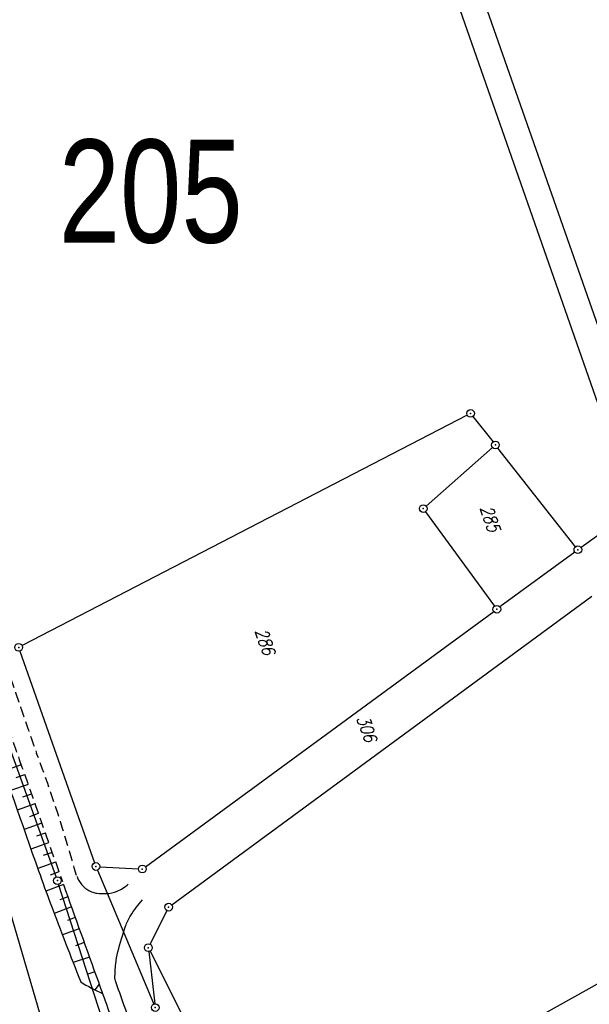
# Model space of a CAD drawing. Extents: x 446740 to 447511, y 442825 to 444215.
# Tile 22 of 94: x 447230 to 447340, y 443316 to 443507. Entities that reach past the tile are written whole.
import ezdxf

# ---------------------------------------------------------------- set-up
doc = ezdxf.new("R2010")
doc.units = 0
doc.header["$LTSCALE"] = 2
doc.header["$MEASUREMENT"] = 0
doc.linetypes.add('AUSGEZOGEN', pattern=[0])
doc.linetypes.add('GESTRICH-X2', pattern=[1.5, 1, -0.5])
doc.layers.get('0').update_dxf_attribs({"linetype": 'AUSGEZOGEN'})
for name, color, linetype in [('205-FLSTNR', 8, 'AUSGEZOGEN'), ('205-GRENZL', 8, 'AUSGEZOGEN'), ('205-GRENZP', 8, 'AUSGEZOGEN'), ('BOESCHG', 250, 'AUSGEZOGEN'), ('FBRTOP', 250, 'AUSGEZOGEN'), ('Planeinteilung', 250, 'CONTINUOUS'), ('RAHMEN', 7, 'AUSGEZOGEN'), ('STRASSE', 250, 'AUSGEZOGEN'), ('STROMLTG', 4, 'AUSGEZOGEN'), ('WEG', 250, 'GESTRICH-X2')]:
    doc.layers.add(name, color=color, linetype=linetype)
doc.styles.add('ROMANS', font='romans.shx', dxfattribs={"width": 0.8})
doc.styles.add('UNIR-H', font='unir_h.shx', dxfattribs={"width": 0.8})

# ---------------------------------------------------------------- blocks, each defined once
blk = doc.blocks.new('1135420')
blk.add_line((1135, 420), (0, 420))
at = {"layer": 'RAHMEN'}
blk.add_line((950, 415), (25, 415), dxfattribs=at)
blk = doc.blocks.new('GST')
at = {"color": 0}
blk.add_circle((0, 0), 0.75, dxfattribs=at)
blk.add_point((0, 0), dxfattribs=at)

msp = doc.modelspace()

# ---------------------------------------------------------------- linework, layer by layer
at = {"layer": '205-GRENZL'}
for p, q in [((447236.84, 443340.38), (447182.74, 443490.79)), ((447316.59, 443429.96), (447230.24, 443385.27)), ((447317.72, 443429.72), (447321.62, 443424.78)), ((447321.52, 443423.69), (447308.64, 443412.35)), ((447337.62, 443404.45), (447322.54, 443423.6)), ((447308.52, 443411.24), (447321.92, 443392.93)), ((447349.11, 443411.75), (447338.69, 443404.3)), ((447337.48, 443403.42), (447322.96, 443392.76)), ((447259.26, 443334.97), (447340.78, 443394.85)), ((447254.16, 443342.36), (447321.75, 443391.88)), ((447229.82, 443384.22), (447244.31, 443343.13)), ((447244.85, 443341.73), (447255.78, 443315.74)), ((447245.31, 443342.38), (447252.81, 443341.96)), ((447245.85, 443312.69), (447237.32, 443338.96)), ((447258.32, 443333.86), (447255.06, 443327.33)), ((447254.81, 443325.92), (447255.98, 443315.79)), ((447255.06, 443325.99), (447281.81, 443272.87)), ((447314.73, 443304.49), (447351.35, 443324.99))]:
    msp.add_line(p, q, dxfattribs=at)
at = {"layer": 'BOESCHG'}
for p, q in [((447230.06, 443362.11), (447226.65, 443360.91)), ((447230.72, 443360.22), (447229.01, 443359.62)), ((447231.39, 443358.33), (447227.97, 443357.13)), ((447232.05, 443356.45), (447230.34, 443355.84)), ((447232.72, 443354.56), (447229.29, 443353.35)), ((447233.38, 443352.68), (447231.67, 443352.07)), ((447234.05, 443350.79), (447230.62, 443349.58)), ((447234.72, 443348.91), (447233, 443348.3)), ((447235.38, 443347.02), (447231.94, 443345.8)), ((447236.05, 443345.13), (447234.33, 443344.52)), ((447236.72, 443343.25), (447233.26, 443342.02)), ((447237.39, 443341.37), (447235.66, 443340.75)), ((447238.24, 443338.94), (447234.84, 443337.62)), ((447239.09, 443336.56), (447237.54, 443335.92)), ((447238.91, 443337.05), (447238.91, 443337.06)), ((447239.8, 443334.6), (447236.46, 443333.32)), ((447239.59, 443335.17), (447239.59, 443335.17)), ((447240.55, 443332.5), (447239.02, 443331.95)), ((447240.27, 443333.29), (447240.27, 443333.29)), ((447241.34, 443330.31), (447238.06, 443329.13)), ((447240.94, 443331.41), (447240.94, 443331.41)), ((447241.62, 443329.53), (447241.62, 443329.53)), ((447242.3, 443327.64), (447240.58, 443327.02)), ((447242.3, 443327.64), (447242.3, 443327.64)), ((447243.31, 443324.83), (447240.12, 443323.8)), ((447242.97, 443325.76), (447242.97, 443325.76)), ((447243.65, 443323.88), (447243.65, 443323.88)), ((447244.33, 443322), (447242.77, 443321.45)), ((447244.33, 443322), (447244.33, 443322)), ((447245.2, 443319.57), (447244.38, 443318.47)), ((447245, 443320.12), (447245, 443320.12)), ((447245.68, 443318.23), (447245.68, 443318.23)), ((447246.35, 443316.35), (447246.36, 443316.35))]:
    msp.add_line(p, q, dxfattribs=at)
at = {"layer": 'BOESCHG', "flags": 128}
for points in [[(447076.72, 443674.12, -0.002163), (447086.87, 443651.38, -0.01767), (447088.01, 443648.54, -0.000309), (447121.4, 443555.37, -0.000291), (447156.81, 443456.23, -0.000309), (447195.42, 443347.7, -0.000344), (447229.95, 443250.24, -0.017495), (447230.75, 443247.7, -0.001936), (447237.05, 443224.57)], [(447158.76, 443561.89, -0.004163), (447163.82, 443548.07, -0.010879), (447165.6, 443542.73, -0.003283), (447173.74, 443515.7, 0.011325), (447176.22, 443507.91, 0.000699), (447182.38, 443490.07, 0.000557), (447190.17, 443467.71, 0.000586), (447198.85, 443442.97, -0.000879), (447204.63, 443426.49, -0.005938), (447212.7, 443402.38, 0.004576), (447223.1, 443371.06, 0.001772), (447223.79, 443369.06, 0.000129), (447233.42, 443341.59, 0.006331), (447235.81, 443335.04, 0.002745), (447241.6, 443320.03)]]:
    msp.add_lwpolyline(points, format="xyb", dxfattribs=at)
at = {"layer": 'BOESCHG'}
msp.add_arc((447258.23, 443346.46), 31.23, 237.8308, 246.6307, dxfattribs=at)
at = {"layer": 'FBRTOP', "color": 0, "const_width": 0.5}
for points in [[(447118.97, 443523.41, 0), (447120.06, 443520.3, 0.000001), (447128.32, 443496.71, -0.000001), (447136.57, 443473.11), (447169.61, 443378.72), (447194.38, 443307.94), (447235.68, 443189.95, 0.000007), (447239.8, 443178.15, -0.000007), (447243.93, 443166.36), (447252.19, 443142.76, -0.000006), (447256.32, 443130.96, 0.000022), (447260.45, 443119.16, 0.000245), (447260.49, 443119.05, -0.000037), (447260.75, 443118.3, -0.001706), (447263.81, 443109.5, -0.001063), (447268.63, 443095.36, -0.001991), (447272.09, 443084.99, -0.001529), (447276.51, 443071.45, -0.001558), (447280.34, 443059.48, -0.001554), (447284.1, 443047.45, -0.001558)], [(447097.14, 443501.03, 0.000001), (447101.89, 443487.46, -0.000001), (447110.15, 443463.86), (447143.18, 443369.48), (447167.95, 443298.69), (447209.25, 443180.7, 0.000007), (447213.38, 443168.9, -0.000007), (447217.51, 443157.11), (447225.76, 443133.51, -0.000006), (447229.89, 443121.71, 0.000024), (447234.02, 443109.91, 0.00024), (447234.06, 443109.81, -0.000035), (447234.3, 443109.11, -0.001704), (447237.33, 443100.4, -0.001064), (447242.09, 443086.43, -0.001991), (447245.51, 443076.2, -0.001529), (447249.86, 443062.85, -0.001558), (447253.64, 443051.04, -0.001554)]]:
    msp.add_lwpolyline(points, format="xyb", dxfattribs=at)
at = {"layer": 'FBRTOP', "color": 0}
msp.add_lwpolyline([(447237.58, 443193.59), (447238.51, 443190.94, 0.000007), (447242.64, 443179.15, -0.000007), (447246.77, 443167.35), (447255.02, 443143.75, -0.000006), (447259.15, 443131.95, 0.000022), (447263.28, 443120.15, 0.000246), (447263.32, 443120.04, -0.000037), (447263.59, 443119.28, -0.001707), (447266.64, 443110.48, -0.001063), (447271.47, 443096.32, -0.001991), (447274.94, 443085.93, -0.001529), (447279.37, 443072.38, -0.001558), (447283.2, 443060.38, -0.001554), (447286.96, 443048.34, -0.001558)], format="xyb", dxfattribs=at)
at = {"layer": 'STRASSE', "flags": 128}
msp.add_lwpolyline([(447240.89, 443340.48, 0.008827), (447240.96, 443340.28, 0.01381), (447241.01, 443340.16, 0.102485), (447242.16, 443338.52, 0.098133), (447243.93, 443337.41, 0.066721), (447244.75, 443337.22, 0.031021), (447246.54, 443337.16, 0.092475), (447248.68, 443337.62, 0.079419), (447250.84, 443338.97)], format="xyb", dxfattribs=at)
at = {"layer": 'STRASSE'}
for points in [[(447238.24, 443338.94, 0.000002), (447245.03, 443320.03, 0.000004), (447248.58, 443310.15), (447258.16, 443283.51, -0.001607), (447262.77, 443270.56, -0.001402), (447267.96, 443255.69, -0.006173), (447268.8, 443253.16, -0.001814), (447271.52, 443244.51, -0.015998), (447272.8, 443239.87, -0.012997), (447274.05, 443234.07, -0.061089), (447274.3, 443230.1, -0.054741), (447273.55, 443225.73, -0.055192), (447272.39, 443222.88, -0.042047), (447270.18, 443219.51, -0.046768), (447266.36, 443215.49, -0.047414), (447261.91, 443212.3, -0.030014), (447257.8, 443210.22, -0.095531), (447256.38, 443209.91, -0.010974), (447254.71, 443209.9, 0.003745), (447249.82, 443209.95, 0.005205), (447243.36, 443209.89, 0.002666), (447238.36, 443209.77)], [(447266.71, 443211.42, 0.031853), (447270.24, 443214.58, 0.045418), (447272.34, 443217.16, 0.01728), (447275.43, 443222.08, 0.05076), (447276.25, 443223.89, 0.050866), (447277.23, 443228.25, 0.049142), (447277.33, 443232.87, 0.004755), (447277.17, 443234.67, 0.015711), (447277.1, 443235.22, 0.021365), (447276.3, 443239.13, 0.013181), (447274.57, 443245.36, 0.003209), (447272.06, 443253.39, 0.00787), (447270.96, 443256.64, 0.000076), (447269.74, 443260.07, 0.000007), (447255.6, 443299.84, 0.000151), (447249.99, 443315.61, -0.000516), (447248.35, 443320.22, -0.089747), (447248.25, 443320.81, -0.019308), (447248.41, 443323.53, -0.039662), (447248.82, 443325.86, -0.017972), (447250.31, 443330.86, -0.062128), (447251.27, 443332.86, -0.035518), (447253.59, 443335.94)]]:
    msp.add_lwpolyline(points, format="xyb", dxfattribs=at)
at = {"layer": 'STROMLTG', "flags": 128}
msp.add_lwpolyline([(447063.14, 444009.46), (447076.1, 443929.08), (447088.69, 443850.85), (447098.59, 443788.78), (447119.94, 443713.69), (447137.3, 443652.55), (447149.05, 443610.87), (447165.81, 443551.77), (447182.94, 443491.25), (447201.14, 443426.26), (447217.47, 443369.19), (447234.5, 443310.94)], dxfattribs=at)
at = {"layer": 'WEG'}
for points in [[(447240.78, 443340.64, 0.024406), (447233.06, 443364.34, -0.001892), (447229.93, 443373.35, -0.000226), (447214.35, 443418.78, 0.001055), (447210.99, 443428.52, 0.004739), (447203.24, 443450.16, -0.005196), (447196.24, 443469.79, -0.003966), (447192.55, 443480.75, -0.001494), (447183.04, 443510.1, -0.008182), (447176.72, 443530.96, 0.012626), (447172.43, 443544.68, 0.009288), (447172.02, 443545.81, 0.00045), (447164.17, 443566.27, 0.00853), (447160.02, 443576.54, 0.03539), (447152, 443593.48)], [(447238.06, 443339.48, -0.00072), (447229.69, 443363.16, -0.001892), (447226.55, 443372.18, -0.000226), (447210.96, 443417.62, 0.001055), (447207.61, 443427.34, 0.004739), (447199.88, 443448.93, -0.005196), (447192.86, 443468.62, -0.003966), (447189.15, 443479.64, -0.001494), (447179.63, 443509, -0.008182), (447173.28, 443529.97, 0.012626), (447169.04, 443543.53, 0.009288), (447168.68, 443544.53, 0.00045), (447160.83, 443564.98, 0.00853)]]:
    msp.add_lwpolyline(points, format="xyb", dxfattribs=at)

# ---------------------------------------------------------------- block references
at = {"layer": '205-GRENZP', "rotation": 289.2892292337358}
for p in [(447317.26, 443430.31), (447322.08, 443424.19), (447308.08, 443411.85), (447338.08, 443403.86), (447322.36, 443392.32), (447229.57, 443384.93), (447244.56, 443342.42), (447253.56, 443341.92), (447237.09, 443339.67), (447258.66, 443334.53), (447254.72, 443326.66), (447256.07, 443315.05)]:
    msp.add_blockref('GST', p, dxfattribs=at)
at = {"layer": 'Planeinteilung', "linetype": 'Continuous', "rotation": 289.2892292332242}
msp.add_blockref('1135420', (446739.88, 443896.21), dxfattribs=at)

# ---------------------------------------------------------------- texts
at = {"layer": '205-FLSTNR', "style": 'ROMANS', "oblique": 15, "width": 0.8}
for s, p in [('285', (447319.05, 443411.95)), ('286', (447275.35, 443388.11)), ('306', (447295.08, 443371.23))]:
    msp.add_text(s, height=2.5, rotation=289.2892, dxfattribs=at).set_placement(p)
at = {"layer": 'Planeinteilung', "linetype": 'Continuous', "style": 'UNIR-H', "width": 0.8}
msp.add_text('205', height=20, dxfattribs=at).set_placement((447237.35, 443463.44))

doc.saveas('drawing.dxf')
